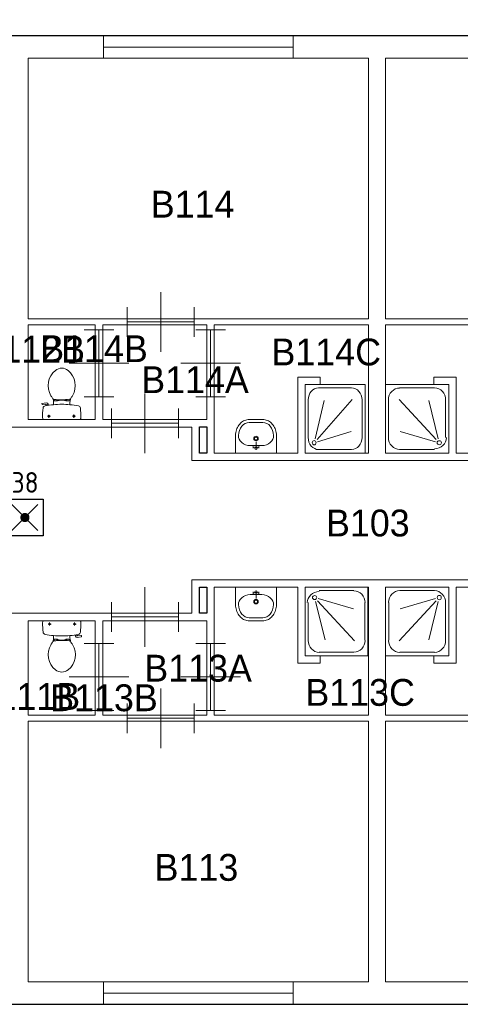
# Model space of a CAD drawing. Header units: millimetres. Extents: x 0 to 597, y 0 to 420.
# Tile 5 of 18: x 225 to 263, y 90 to 176. Entities that reach past the tile are written whole.
import ezdxf
from ezdxf.enums import TextEntityAlignment as Align

# ---------------------------------------------------------------- set-up
doc = ezdxf.new("R2010")
doc.units = ezdxf.units.MM
doc.header["$LTSCALE"] = 100
for name, color, linetype in [('BINNENMUUR', 7, 'Continuous'), ('BOUWKUNDE', 7, 'Continuous'), ('BUITENMUUR', 7, 'Continuous'), ('EL6350--Noodverlichting', 3, 'Continuous'), ('SANITAIR', 7, 'Continuous')]:
    doc.layers.add(name, color=color, linetype=linetype)
doc.layers.add('LABEL', color=7, linetype='Continuous', lineweight=0)
doc.styles.add('dgn175', font='dgn175.shx')
doc.styles.add('ISO18', font='ISO.shx', dxfattribs={"width": 0.9, "height": 1.8})

# ---------------------------------------------------------------- blocks, each defined once
blk = doc.blocks.new('22315')
at = {"layer": 'SANITAIR', "color": 7, "linetype": 'Continuous', "lineweight": 0}
for p, q in [((-0.66, 0.874), (-0.191, 0.874)), ((-0.808, 0.207), (-0.808, 0.713)), ((-0.667, 0.721), (-0.169, 0.183)), ((-0.141, 0.192), (-0.269, 0.708)), ((-0.043, 0.713), (-0.043, 0.207)), ((-0.178, 0.153), (-0.655, 0.291)), ((-0.191, 0.046), (-0.66, 0.046))]:
    blk.add_line(p, q, dxfattribs=at)
at = {"layer": 'SANITAIR', "color": 7, "linetype": 'Continuous', "lineweight": 0, "flags": 128}
blk.add_lwpolyline([(-0.851, 0), (0, 0), (0, 0.92), (-0.851, 0.92), (-0.851, 0)], close=True, dxfattribs=at)
at = {"layer": 'SANITAIR', "color": 7, "linetype": 'Continuous', "lineweight": 0}
for centre, major_axis, ratio, start_param, end_param in [((-0.66, 0.714), (0, 0.159), 0.954474, 0, 1.570796), ((-0.192, 0.714), (0, 0.161), 0.925003, 4.712389, 6.283185), ((-0.66, 0.208), (0, 0.159), 0.954474, 1.570796, 3.141593), ((-0.192, 0.208), (0.161, 0), 0.9295, 4.712389, 6.283185)]:
    blk.add_ellipse(centre, major_axis=major_axis, ratio=ratio, start_param=start_param, end_param=end_param, dxfattribs=at)
blk.add_ellipse((-0.128, 0.139), major_axis=(0.0289, 0), ratio=0.9295, dxfattribs=at)
blk = doc.blocks.new('22316')
at = {"layer": 'SANITAIR', "color": 7, "linetype": 'Continuous', "lineweight": 0}
for p, q in [((0.19, -0.046), (0.654, -0.046)), ((0.042, -0.713), (0.042, -0.207)), ((0.14, -0.192), (0.267, -0.708)), ((0.662, -0.721), (0.168, -0.183)), ((0.176, -0.153), (0.65, -0.291)), ((0.802, -0.207), (0.802, -0.713)), ((0.654, -0.874), (0.19, -0.874))]:
    blk.add_line(p, q, dxfattribs=at)
at = {"layer": 'SANITAIR', "color": 7, "linetype": 'Continuous', "lineweight": 0, "flags": 128}
blk.add_lwpolyline([(0.844, 0), (0, 0), (0, -0.92), (0.844, -0.92), (0.844, 0)], close=True, dxfattribs=at)
at = {"layer": 'SANITAIR', "color": 7, "linetype": 'Continuous', "lineweight": 0}
for centre, major_axis, ratio, start_param, end_param in [((0.19, -0.208), (-0.161, 0), 0.922328, 4.712389, 6.283185), ((0.655, -0.208), (0, -0.158), 0.949786, 1.570796, 3.141593), ((0.19, -0.714), (0, -0.161), 0.91739, 4.712389, 6.283185), ((0.655, -0.714), (0, -0.158), 0.949786, 0, 1.570796)]:
    blk.add_ellipse(centre, major_axis=major_axis, ratio=ratio, start_param=start_param, end_param=end_param, dxfattribs=at)
blk.add_ellipse((0.127, -0.139), major_axis=(-0.0289, 0), ratio=0.922328, dxfattribs=at)
blk = doc.blocks.new('2201')
at = {"layer": 'SANITAIR', "color": 7, "linetype": 'Continuous', "lineweight": 0}
for p, q in [((-0.101, 0.27), (-0.101, 0.25)), ((-0.067, 0.25), (-0.067, 0.267)), ((-0.057, 0.25), (-0.057, 0.266)), ((0.057, 0.25), (0.057, 0.267)), ((0.067, 0.25), (0.067, 0.268)), ((0.101, 0.271), (0.101, 0.25)), ((-0.264, 0.204), (-0.266, 0.21)), ((-0.262, 0.216), (-0.21, 0.224)), ((-0.222, 0.205), (-0.259, 0.2)), ((-0.211, 0.197), (-0.208, 0.187)), ((-0.181, 0.202), (-0.21, 0.196)), ((-0.178, 0.192), (-0.183, 0.206)), ((-0.111, 0.23), (-0.111, 0.2)), ((-0.101, 0.25), (-0.057, 0.25)), ((-0.057, 0.255), (-0.035, 0.255)), ((-0.035, 0.255), (-0.035, 0.26)), ((0.035, 0.26), (-0.035, 0.26)), ((0.035, 0.255), (0.035, 0.26)), ((0.057, 0.255), (0.035, 0.255)), ((0.101, 0.25), (0.057, 0.25)), ((0.111, 0.2), (0.111, 0.23)), ((-0.248, 0), (0.248, 0)), ((-0.193, 0.045), (-0.152, 0.045)), ((-0.173, 0.065), (-0.173, 0.025)), ((0.143, 0.045), (0.184, 0.045)), ((0.163, 0.066), (0.163, 0.024))]:
    blk.add_line(p, q, dxfattribs=at)
for centre in [(-0.173, 0.045), (0.163, 0.045)]:
    blk.add_circle(centre, 0.012, dxfattribs=at)
for centre, radius, start, end in [((0, 0.555), 0.135, 50.8792, 129.1208), ((0.08, 0.456), 0.263, 129.1208, 211.0923), ((-0.081, 0.456), 0.263, 328.9077, 50.8792), ((0.241, 0.553), 0.45, 211.0923, 213.8429), ((-0.24, 0.231), 0.129, 0, 33.8429), ((-0.099, 0.29), 0.02, 217.7817, 264.3005), ((-0.009, 1.191), 0.926, 264.3005, 276.9358), ((0.1, 0.292), 0.02, 276.9358, 322.58), ((0.24, 0.231), 0.129, 146.1571, 180), ((-0.241, 0.553), 0.45, 326.1571, 328.9077), ((-0.262, 0.212), 0.005, 98.4779, 195.7398), ((-0.26, 0.205), 0.005, 195.7398, 277.2238), ((0.892, 0.028), 1.15, 173.6509, 180), ((-0.217, 0.151), 0.0335, 100.7271, 173.6509), ((0, -0.995), 1.2, 95.3019, 100.7271), ((-0.221, 0.195), 0.01, 11.8886, 97.2238), ((-0.207, 0.2), 0.025, 15.9272, 98.4779), ((0, -0.992), 1.197, 84.6981, 95.3019), ((0, -0.995), 1.2, 79.2904, 84.6981), ((0.217, 0.151), 0.034, 6.3309, 79.2904), ((-0.893, 0.028), 1.15, 0, 6.3309), ((-0.214, 0.027), 0.0434, 178.9808, 218.2302), ((0.214, 0.027), 0.0434, 321.7698, 1.0192)]:
    blk.add_arc(centre, radius, start, end, dxfattribs=at)
blk = doc.blocks.new('22016')
at = {"layer": 'SANITAIR', "color": 7, "linetype": 'Continuous', "lineweight": 0}
for p, q in [((0.248, 0), (-0.248, 0)), ((-0.143, -0.045), (-0.184, -0.045)), ((-0.163, -0.066), (-0.163, -0.024)), ((0.193, -0.045), (0.152, -0.045)), ((0.173, -0.065), (0.173, -0.025)), ((-0.111, -0.2), (-0.111, -0.23)), ((-0.101, -0.25), (-0.057, -0.25)), ((-0.101, -0.271), (-0.101, -0.25)), ((-0.067, -0.25), (-0.067, -0.268)), ((-0.057, -0.25), (-0.057, -0.267)), ((-0.057, -0.255), (-0.035, -0.255)), ((-0.035, -0.255), (-0.035, -0.26)), ((-0.035, -0.26), (0.035, -0.26)), ((0.057, -0.255), (0.035, -0.255)), ((0.035, -0.255), (0.035, -0.26)), ((0.101, -0.25), (0.057, -0.25)), ((0.057, -0.25), (0.057, -0.266)), ((0.067, -0.25), (0.067, -0.267)), ((0.101, -0.27), (0.101, -0.25)), ((0.111, -0.23), (0.111, -0.2)), ((0.178, -0.192), (0.183, -0.206)), ((0.181, -0.202), (0.21, -0.196)), ((0.211, -0.197), (0.208, -0.187)), ((0.262, -0.216), (0.21, -0.224)), ((0.222, -0.205), (0.259, -0.2)), ((0.264, -0.204), (0.266, -0.21))]:
    blk.add_line(p, q, dxfattribs=at)
for centre in [(-0.163, -0.045), (0.173, -0.045)]:
    blk.add_circle(centre, 0.012, dxfattribs=at)
for centre, radius, start, end in [((-0.214, -0.027), 0.0434, 141.7698, 181.0192), ((0.893, -0.028), 1.15, 180, 186.3309), ((0.214, -0.027), 0.0434, 358.9808, 38.2302), ((-0.892, -0.028), 1.15, 353.6509, 0), ((-0.217, -0.151), 0.034, 186.3309, 259.2904), ((0, 0.995), 1.2, 259.2904, 264.6981), ((-0.24, -0.231), 0.129, 326.1571, 0), ((0, 0.992), 1.197, 264.6981, 275.3019), ((0, 0.995), 1.2, 275.3019, 280.7271), ((0.24, -0.231), 0.129, 180, 213.8429), ((0.207, -0.2), 0.025, 195.9272, 278.4779), ((0.221, -0.195), 0.01, 191.8886, 277.2238), ((0.217, -0.151), 0.0335, 280.7271, 353.6509), ((0.26, -0.205), 0.005, 15.7398, 97.2238), ((0.262, -0.212), 0.005, 278.4779, 15.7398), ((0.081, -0.456), 0.263, 148.9077, 230.8792), ((0.241, -0.553), 0.45, 146.1571, 148.9077), ((-0.1, -0.292), 0.02, 96.9358, 142.58), ((0.009, -1.191), 0.926, 84.3005, 96.9358), ((-0.08, -0.456), 0.263, 309.1208, 31.0923), ((0.099, -0.29), 0.02, 37.7817, 84.3005), ((-0.241, -0.553), 0.45, 31.0923, 33.8429), ((0, -0.555), 0.135, 230.8792, 309.1208)]:
    blk.add_arc(centre, radius, start, end, dxfattribs=at)
blk = doc.blocks.new('22131')
at = {"layer": 'SANITAIR', "color": 7, "linetype": 'Continuous', "lineweight": 0}
for p, q in [((-0.091, 0.41), (0.091, 0.41)), ((0, 0.065), (0, 0.153)), ((0.079, 0.1), (-0.079, 0.1)), ((0, 0.065), (-0.045, 0.082)), ((-0.037, 0.064), (-0.029, 0.089)), ((0, 0.065), (0.045, 0.082)), ((0.037, 0.064), (0.029, 0.089))]:
    blk.add_line(p, q, dxfattribs=at)
at = {"layer": 'SANITAIR', "color": 7, "linetype": 'Continuous', "lineweight": 0, "flags": 128}
blk.add_lwpolyline([(0.275, 0), (0.275, 0.235), (0.275, 0.235), (0.274, 0.255), (0.271, 0.274), (0.268, 0.292), (0.263, 0.31), (0.256, 0.328), (0.249, 0.345), (0.24, 0.361), (0.23, 0.376), (0.219, 0.389), (0.207, 0.402), (0.195, 0.413), (0.181, 0.423), (0.167, 0.432), (0.153, 0.439), (0.138, 0.444), (0.122, 0.448), (0.107, 0.45), (0.091, 0.45), (0.091, 0.45), (-0.091, 0.45), (-0.091, 0.45), (-0.107, 0.45), (-0.122, 0.448), (-0.138, 0.444), (-0.153, 0.439), (-0.167, 0.432), (-0.181, 0.423), (-0.195, 0.413), (-0.207, 0.402), (-0.219, 0.389), (-0.23, 0.376), (-0.24, 0.361), (-0.249, 0.345), (-0.256, 0.328), (-0.263, 0.31), (-0.268, 0.292), (-0.271, 0.274), (-0.274, 0.255), (-0.275, 0.235), (-0.275, 0.235), (-0.275, 0), (0.275, 0)], close=True, dxfattribs=at)
at = {"layer": 'SANITAIR', "color": 7, "linetype": 'Continuous', "lineweight": 0}
for centre, radius in [((0, 0.195), 0.03), ((0, 0.195), 0.02), ((0, 0.065), 0.0175)]:
    blk.add_circle(centre, radius, dxfattribs=at)
for centre, major_axis, ratio, start_param, end_param in [((-0.096, 0.23), (0.002, 0.18), 0.771034, 6.267651, 7.838442), ((0.096, 0.23), (0.002, -0.18), 0.771034, 1.586336, 3.157127), ((-0.096, 0.21), (0.136, -0.04), 0.751905, 3.285304, 5.05863), ((0.096, 0.21), (-0.136, -0.04), 0.751905, 1.224555, 2.997882)]:
    blk.add_ellipse(centre, major_axis=major_axis, ratio=ratio, start_param=start_param, end_param=end_param, dxfattribs=at)
blk = doc.blocks.new('22133')
at = {"layer": 'SANITAIR', "color": 7, "linetype": 'Continuous', "lineweight": 0}
for p, q in [((-0.079, -0.1), (0.079, -0.1)), ((0, -0.065), (-0.045, -0.082)), ((-0.037, -0.064), (-0.029, -0.089)), ((0, -0.065), (0.045, -0.082)), ((0, -0.065), (0, -0.153)), ((0.037, -0.064), (0.029, -0.089)), ((0.091, -0.41), (-0.091, -0.41))]:
    blk.add_line(p, q, dxfattribs=at)
at = {"layer": 'SANITAIR', "color": 7, "linetype": 'Continuous', "lineweight": 0, "flags": 128}
blk.add_lwpolyline([(-0.275, 0), (-0.275, -0.235), (-0.275, -0.235), (-0.274, -0.255), (-0.271, -0.274), (-0.268, -0.292), (-0.263, -0.31), (-0.256, -0.328), (-0.249, -0.345), (-0.24, -0.361), (-0.23, -0.376), (-0.219, -0.389), (-0.207, -0.402), (-0.195, -0.413), (-0.181, -0.423), (-0.167, -0.432), (-0.153, -0.439), (-0.138, -0.444), (-0.122, -0.448), (-0.107, -0.45), (-0.091, -0.45), (-0.091, -0.45), (0.091, -0.45), (0.091, -0.45), (0.107, -0.45), (0.122, -0.448), (0.138, -0.444), (0.153, -0.439), (0.167, -0.432), (0.181, -0.423), (0.195, -0.413), (0.207, -0.402), (0.219, -0.389), (0.23, -0.376), (0.24, -0.361), (0.249, -0.345), (0.256, -0.328), (0.263, -0.31), (0.268, -0.292), (0.271, -0.274), (0.274, -0.255), (0.275, -0.235), (0.275, -0.235), (0.275, 0), (-0.275, 0)], close=True, dxfattribs=at)
at = {"layer": 'SANITAIR', "color": 7, "linetype": 'Continuous', "lineweight": 0}
for centre, radius in [((0, -0.065), 0.0175), ((0, -0.195), 0.03), ((0, -0.195), 0.02)]:
    blk.add_circle(centre, radius, dxfattribs=at)
for centre, major_axis, ratio, start_param, end_param in [((-0.096, -0.21), (0.136, 0.04), 0.751905, 1.224555, 2.997882), ((0.096, -0.21), (-0.136, 0.04), 0.751905, 3.285304, 5.05863), ((-0.096, -0.23), (-0.002, 0.18), 0.771034, 1.586336, 3.157127), ((0.096, -0.23), (-0.002, -0.18), 0.771034, 6.267651, 7.838442)]:
    blk.add_ellipse(centre, major_axis=major_axis, ratio=ratio, start_param=start_param, end_param=end_param, dxfattribs=at)
blk = doc.blocks.new('20447')
at = {"layer": 'BOUWKUNDE', "color": 7, "linetype": 'Continuous', "lineweight": 0}
for p, q in [((-2.55, 0.15), (-2.55, -0.15)), ((0, 0.15), (0, -0.15)), ((0, 0), (-2.55, 0))]:
    blk.add_line(p, q, dxfattribs=at)
blk = doc.blocks.new('20448')
at = {"layer": 'BOUWKUNDE', "color": 7, "linetype": 'Continuous', "lineweight": 0}
for p, q in [((0, -0.15), (0, 0.15)), ((2.55, -0.15), (2.55, 0.15)), ((0, 0), (2.55, 0))]:
    blk.add_line(p, q, dxfattribs=at)
blk = doc.blocks.new('20281')
at = {"layer": 'BOUWKUNDE', "color": 7, "linetype": 'Continuous', "lineweight": 0}
for p, q in [((0.45, 0), (0.45, 0.4)), ((0, -0.2), (0, 0.2)), ((0.9, -0.2), (0.9, 0.2)), ((0, 0), (0.9, 0)), ((0.45, -0.4), (0.45, 0))]:
    blk.add_line(p, q, dxfattribs=at)
blk = doc.blocks.new('202128')
at = {"layer": 'BOUWKUNDE', "color": 7, "linetype": 'Continuous', "lineweight": 0}
for p, q in [((-0.2, 0), (0.2, 0)), ((0, 0), (0, -0.9)), ((-0.4, -0.45), (0, -0.45)), ((0, -0.45), (0.4, -0.45)), ((-0.2, -0.9), (0.2, -0.9))]:
    blk.add_line(p, q, dxfattribs=at)
blk = doc.blocks.new('202129')
at = {"layer": 'BOUWKUNDE', "color": 7, "linetype": 'Continuous', "lineweight": 0}
for p, q in [((0.45, 0), (0.45, 0.4)), ((0, -0.2), (0, 0.2)), ((0.9, -0.2), (0.9, 0.2)), ((0, 0), (0.9, 0)), ((0.45, -0.4), (0.45, 0))]:
    blk.add_line(p, q, dxfattribs=at)
blk = doc.blocks.new('202130')
at = {"layer": 'BOUWKUNDE', "color": 7, "linetype": 'Continuous', "lineweight": 0}
for p, q in [((0.45, 0), (0.45, 0.4)), ((0, -0.2), (0, 0.2)), ((0.9, -0.2), (0.9, 0.2)), ((0, 0), (0.9, 0)), ((0.45, -0.4), (0.45, 0))]:
    blk.add_line(p, q, dxfattribs=at)
blk = doc.blocks.new('202131')
at = {"layer": 'BOUWKUNDE', "color": 7, "linetype": 'Continuous', "lineweight": 0}
for p, q in [((-0.2, 0), (0.2, 0)), ((0, 0), (0, -0.9)), ((-0.4, -0.45), (0, -0.45)), ((0, -0.45), (0.4, -0.45)), ((-0.2, -0.9), (0.2, -0.9))]:
    blk.add_line(p, q, dxfattribs=at)
blk = doc.blocks.new('202167')
at = {"layer": 'BOUWKUNDE', "color": 7, "linetype": 'Continuous', "lineweight": 0}
for p, q in [((-0.2, 0), (0.2, 0)), ((0, 0), (0, -0.9)), ((-0.4, -0.45), (0, -0.45)), ((0, -0.45), (0.4, -0.45)), ((-0.2, -0.9), (0.2, -0.9))]:
    blk.add_line(p, q, dxfattribs=at)
blk = doc.blocks.new('202215')
at = {"layer": 'BOUWKUNDE', "color": 7, "linetype": 'Continuous', "lineweight": 0}
for p, q in [((0.45, 0), (0.45, 0.4)), ((0, -0.2), (0, 0.2)), ((0.9, -0.2), (0.9, 0.2)), ((0, 0), (0.9, 0)), ((0.45, -0.4), (0.45, 0))]:
    blk.add_line(p, q, dxfattribs=at)
blk = doc.blocks.new('202216')
at = {"layer": 'BOUWKUNDE', "color": 7, "linetype": 'Continuous', "lineweight": 0}
for p, q in [((-0.2, 0), (0.2, 0)), ((0, 0), (0, -0.9)), ((-0.4, -0.45), (0, -0.45)), ((0, -0.45), (0.4, -0.45)), ((-0.2, -0.9), (0.2, -0.9))]:
    blk.add_line(p, q, dxfattribs=at)
blk = doc.blocks.new('AnonymousCell')
at = {"layer": 'BUITENMUUR', "color": 7, "linetype": 'Continuous', "lineweight": 30, "flags": 128}
for points in [[(-24.8, -22.985), (13.97, -22.985), (18.4, -22.985), (26, -22.985), (26, 15.785), (24.8, 15.785), (24.8, 22.985), (-13.97, 22.985), (-18.4, 22.985), (-26, 22.985), (-26, -15.785), (-24.8, -15.785), (-24.8, -22.985)], [(13.6, -8.585), (13.6, -9.985), (-10.4, -9.985), (-10.4, -10.585), (-13, -10.585), (-13, 8.515), (-13.67, 8.515), (-13.67, 9.985), (10.4, 9.985), (10.4, 10.585), (13, 10.585), (13, -8.585), (13.6, -8.585)], [(1.8, -15.235), (1.9, -15.235), (1.9, -15.585), (1.8, -15.585), (1.8, -15.235)], [(1.8, -17.385), (1.9, -17.385), (1.9, -17.735), (1.8, -17.735), (1.8, -17.385)]]:
    blk.add_lwpolyline(points, close=True, dxfattribs=at)
blk = doc.blocks.new('22334')
at = {"layer": 'SANITAIR', "color": 7, "linetype": 'Continuous', "lineweight": 0}
for p, q in [((0.624, 0.874), (0.181, 0.874)), ((0.04, 0.713), (0.04, 0.207)), ((0.134, 0.192), (0.254, 0.708)), ((0.631, 0.721), (0.16, 0.183)), ((0.765, 0.207), (0.765, 0.713)), ((0.168, 0.153), (0.62, 0.291)), ((0.181, 0.046), (0.624, 0.046))]:
    blk.add_line(p, q, dxfattribs=at)
at = {"layer": 'SANITAIR', "color": 7, "linetype": 'Continuous', "lineweight": 0, "flags": 128}
blk.add_lwpolyline([(0.805, 0), (0, 0), (0, 0.92), (0.805, 0.92), (0.805, 0)], close=True, dxfattribs=at)
at = {"layer": 'SANITAIR', "color": 7, "linetype": 'Continuous', "lineweight": 0}
for centre, major_axis, start_param, end_param in [((0.182, 0.714), (0, 0.161), 0, 1.570796), ((0.624, 0.714), (0, -0.161), 1.570796, 3.141593), ((0.182, 0.208), (0, 0.161), 1.570796, 3.141593), ((0.624, 0.208), (0, -0.161), 0, 1.570796)]:
    blk.add_ellipse(centre, major_axis=major_axis, ratio=0.875, start_param=start_param, end_param=end_param, dxfattribs=at)
blk.add_ellipse((0.121, 0.139), major_axis=(0, 0.029), ratio=0.875, dxfattribs=at)
blk = doc.blocks.new('22335')
at = {"layer": 'SANITAIR', "color": 7, "linetype": 'Continuous', "lineweight": 0}
for p, q in [((-0.191, -0.046), (-0.659, -0.046)), ((-0.807, -0.207), (-0.807, -0.713)), ((-0.666, -0.721), (-0.169, -0.183)), ((-0.178, -0.153), (-0.655, -0.291)), ((-0.141, -0.192), (-0.269, -0.708)), ((-0.043, -0.713), (-0.043, -0.207)), ((-0.659, -0.874), (-0.191, -0.874))]:
    blk.add_line(p, q, dxfattribs=at)
at = {"layer": 'SANITAIR', "color": 7, "linetype": 'Continuous', "lineweight": 0, "flags": 128}
blk.add_lwpolyline([(-0.85, 0), (0, 0), (0, -0.92), (-0.85, -0.92), (-0.85, 0)], close=True, dxfattribs=at)
at = {"layer": 'SANITAIR', "color": 7, "linetype": 'Continuous', "lineweight": 0}
for centre, major_axis, start_param, end_param in [((-0.659, -0.208), (0, 0.161), 0, 1.570796), ((-0.192, -0.208), (0, -0.161), 1.570796, 3.141593), ((-0.659, -0.714), (0, 0.161), 1.570796, 3.141593), ((-0.192, -0.714), (0, -0.161), 0, 1.570796)]:
    blk.add_ellipse(centre, major_axis=major_axis, ratio=0.923913, start_param=start_param, end_param=end_param, dxfattribs=at)
blk.add_ellipse((-0.128, -0.139), major_axis=(0, -0.029), ratio=0.923913, dxfattribs=at)
blk = doc.blocks.new('ANV')
for p, q in [((-2.5, 497.5), (497.5, 497.5)), ((-2.5, -2.5), (-2.5, 497.5)), ((70.72325, 70.72325), (424.27675, 424.27675)), ((70.72325, 424.27675), (424.27675, 70.72325)), ((497.5, 497.5), (497.5, -2.5)), ((497.5, -2.5), (-2.5, -2.5))]:
    blk.add_line(p, q)
at = {"const_width": 62.5}
blk.add_lwpolyline([(216.25, 247.5, 1), (278.75, 247.5, 1)], format="xyb", close=True, dxfattribs=at)

msp = doc.modelspace()

# ---------------------------------------------------------------- linework, layer by layer
at = {"layer": 'BINNENMUUR', "color": 7, "linetype": 'Continuous', "lineweight": 13, "flags": 128}
for points in [[(225.534, 172.34), (225.534, 149.59), (255.239, 149.59), (255.239, 172.34), (225.534, 172.34)], [(256.734, 172.34), (256.734, 149.59), (286.439, 149.59), (286.439, 172.34), (256.734, 172.34)], [(225.534, 149.07), (225.534, 140.815), (231.384, 140.815), (231.384, 149.07), (225.534, 149.07)], [(232.034, 140.815), (241.134, 140.815), (241.134, 149.07), (232.034, 149.07), (232.034, 140.815)], [(255.239, 149.07), (241.784, 149.07), (241.784, 137.89), (249.064, 137.89), (249.064, 144.52), (251.014, 144.52), (251.014, 143.87), (249.714, 143.87), (249.714, 137.89), (255.239, 137.89), (255.239, 149.07)], [(256.734, 137.89), (262.259, 137.89), (262.259, 143.87), (260.959, 143.87), (260.959, 144.52), (262.909, 144.52), (262.909, 137.89), (270.189, 137.89), (270.189, 149.07), (256.734, 149.07), (256.734, 137.89)], [(201.477, 137.24), (201.477, 126.84), (209.739, 126.84), (209.739, 123.915), (239.834, 123.915), (239.834, 126.84), (272.139, 126.84), (272.139, 123.915), (302.234, 123.915), (302.234, 126.84), (310.164, 126.84), (310.164, 137.24), (302.234, 137.24), (302.234, 140.165), (272.139, 140.165), (272.139, 137.24), (239.834, 137.24), (239.834, 140.165), (209.739, 140.165), (209.739, 137.24), (201.477, 137.24)], [(241.784, 115.01), (255.239, 115.01), (255.239, 126.19), (249.714, 126.19), (249.714, 123.2), (249.714, 120.21), (251.014, 120.21), (251.014, 119.56), (249.064, 119.56), (249.064, 126.19), (241.784, 126.19), (241.784, 115.01)], [(256.734, 115.01), (270.189, 115.01), (270.189, 126.19), (269.448, 126.19), (262.909, 126.19), (262.909, 119.56), (260.959, 119.56), (260.959, 120.21), (262.259, 120.21), (262.259, 126.19), (256.734, 126.19), (256.734, 115.01)], [(225.534, 115.01), (231.384, 115.01), (231.384, 123.265), (225.534, 123.265), (225.534, 115.01)], [(232.034, 115.01), (241.134, 115.01), (241.134, 123.265), (232.034, 123.265), (232.034, 115.01)], [(225.534, 91.74), (255.239, 91.74), (255.239, 114.49), (225.534, 114.49), (225.534, 91.74)], [(256.734, 91.74), (286.439, 91.74), (286.439, 114.49), (256.734, 114.49), (256.734, 91.74)]]:
    msp.add_lwpolyline(points, close=True, dxfattribs=at)

# ---------------------------------------------------------------- block references
at = {"color": 7, "linetype": 'Continuous', "lineweight": 30, "xscale": 6.5, "yscale": 6.5, "zscale": 6.5}
msp.add_blockref('AnonymousCell', (228.784, 239.193), dxfattribs=at)
at = {"color": 7, "linetype": 'Continuous', "lineweight": 0, "xscale": 6.5, "yscale": 6.5, "zscale": 6.5}
for name, p in [('20447', (248.674, 173.315)), ('202130', (234.179, 149.33)), ('202128', (231.709, 148.654)), ('202131', (241.459, 148.654)), ('2201', (228.459, 140.815)), ('22334', (249.714, 137.89)), ('22315', (262.259, 137.89)), ('202129', (232.801, 140.49)), ('22131', (245.424, 137.89)), ('202215', (232.801, 123.59)), ('22133', (245.424, 126.19)), ('22316', (249.714, 126.19)), ('22335', (262.259, 126.19)), ('22016', (228.459, 123.265)), ('202167', (231.709, 121.276)), ('202216', (241.459, 121.276)), ('20281', (234.179, 114.75)), ('20448', (232.099, 90.765))]:
    msp.add_blockref(name, p, dxfattribs=at)
at = {"layer": 'EL6350--Noodverlichting', "xscale": 0.006399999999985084, "yscale": 0.006399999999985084, "zscale": 0.006399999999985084}
msp.add_blockref('ANV', (223.66, 130.683), dxfattribs=at)

# ---------------------------------------------------------------- texts
at = {"layer": 'EL6350--Noodverlichting', "color": 1, "style": 'ISO18'}
msp.add_text('38', height=1.8, dxfattribs=at).set_placement((225.26, 135.332), align=Align.MIDDLE)
at = {"layer": 'LABEL', "color": 7, "linetype": 'Continuous', "lineweight": 0, "style": 'dgn175'}
for s, p in [('B114', (236.233, 158.437)), ('B112B', (221.101, 145.788)), ('B114B', (226.58, 145.827)), ('B114C', (246.776, 145.541)), ('B114A', (235.401, 143.123)), ('B103', (251.534, 130.617)), ('B113A', (235.667, 117.948)), ('B111B', (220.672, 115.478)), ('B113B', (227.451, 115.368)), ('B113C', (249.733, 115.836)), ('B113', (236.564, 100.567))]:
    msp.add_text(s, height=2.34, dxfattribs=at).set_placement(p)

doc.saveas('drawing.dxf')
